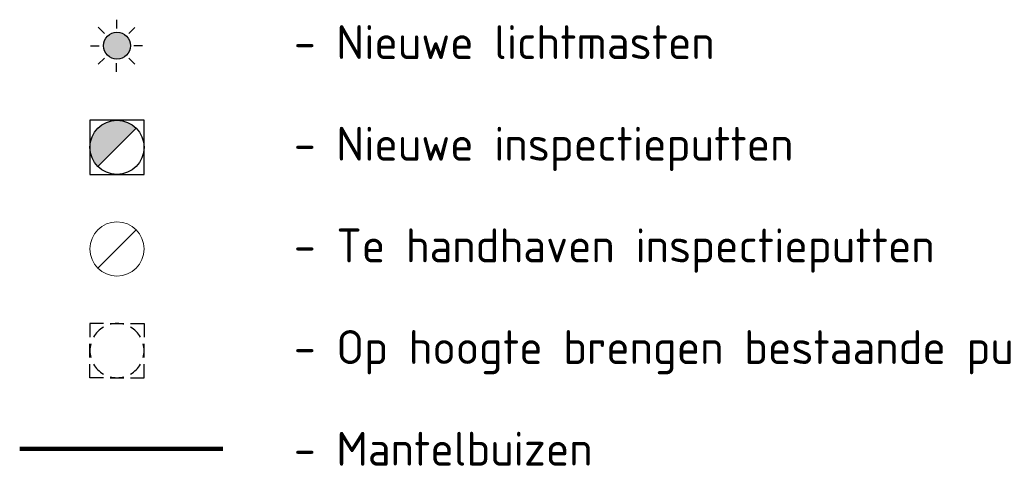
# Model space of a CAD drawing. Header units: metres. Extents: x 195696 to 514079, y 327475 to 328989.
# Tile 222 of 256: x 196417 to 196435, y 327752 to 327761. Entities that reach past the tile are written whole.
import ezdxf
from ezdxf.enums import TextEntityAlignment as Align

# ---------------------------------------------------------------- set-up
doc = ezdxf.new("R2010")
doc.units = ezdxf.units.M
for name, color, linetype, lineweight in [('B-WE-KL-ET_LS_MANTELBUIS-G', 190, 'Continuous', 100), ('B-WE-RI-GWA_RIOOLPUT_INSPECTIEPUT-S-250', 30, 'Continuous', 18), ('N-WE-OV-ARMATUUR-S-250', 7, 'Continuous', 25), ('N-WE-RI-OVERIG_RIOOLPUT-OPHOOGTEBRENGEN-S-250', 10, 'Continuous', 25), ('N-WE-RI-OVERIG_RIOOLPUT_BETON-S-250', 10, 'Continuous', 25), ('X-XX-AL-LEGENDA-T25', 7, 'Continuous', 25)]:
    doc.layers.add(name, color=color, linetype=linetype, lineweight=lineweight)
doc.styles.add('NLCS-ISO', font='NLCS-ISO.ttf')

# ---------------------------------------------------------------- blocks, each defined once
blk = doc.blocks.new('SOV-ARMATUUR_SPOT_01-SO')
h = blk.add_hatch(color=256)
edge = h.paths.add_edge_path()
edge.add_arc((0, 0), 1.00012424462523, 0, 360)
at = {"flags": 128}
for points in [[(-0.004839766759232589, 1.947991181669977), (-0.004839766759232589, 1.307911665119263)], [(-1.362653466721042, 1.385566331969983), (-0.9100489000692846, 0.9329617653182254)], [(1.352973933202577, 1.385566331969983), (0.9003693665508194, 0.9329617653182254)], [(-1.92507831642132, 0.02775263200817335), (-1.284998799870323, 0.02775263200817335)], [(1.915398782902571, 0.02775263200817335), (1.275319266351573, 0.02775263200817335)], [(-1.362653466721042, -1.330061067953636), (-0.9100489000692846, -0.8774565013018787)], [(-0.004839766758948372, -1.892485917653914), (-0.004839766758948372, -1.252406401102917)], [(1.352973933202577, -1.330061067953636), (0.9003693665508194, -0.8774565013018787)]]:
    blk.add_lwpolyline(points, dxfattribs=at)
blk.add_circle((0, 0), 1.00012424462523)
at = {"style": 'NLCS-ISO'}
blk.add_attdef('TYPE', text='', height=1.8, dxfattribs=at).set_placement((0.1052451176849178, 3.56998901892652), align=Align.MIDDLE_CENTER)
blk = doc.blocks.new('SRI-PUT_OPHOOGTEBRENGEN-SO')
for p, q in [((-0.5, 2), (0.5, 2)), ((-2, -0.4999999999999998), (-2, 0.5)), ((2, -0.4999999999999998), (2, 0.5000000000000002)), ((-0.5, -2), (0.5, -2))]:
    blk.add_line(p, q)
for points in [[(-1, 2), (-2, 2), (-2, 0.9999999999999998)], [(1, 2), (2, 2), (2, 0.9999999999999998)], [(-1, -2), (-2, -2), (-2, -0.9999999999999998)], [(1, -2), (2, -2), (2, -0.9999999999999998)]]:
    blk.add_lwpolyline(points)
for start, end in [(120, 150), (75.52248781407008, 104.4775121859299), (30, 59.99999999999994), (165.5224878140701, 194.4775121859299), (345.5224878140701, 14.47751218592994), (209.9999999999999, 239.9999999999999), (300.0000000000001, 330.0000000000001), (255.52248781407, 284.4775121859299)]:
    blk.add_arc((0, 0), 2, start, end)
blk = doc.blocks.new('B-SRI-PUT_GWA_KUNSTSTOF-SO')
blk.add_line((-1.414205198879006, -1.41422192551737), (1.414221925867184, 1.41420519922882))
blk.add_circle((8.36349408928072e-06, -8.363144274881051e-06), 2)
blk = doc.blocks.new('SRI-PUT_BETON-SO')
h = blk.add_hatch(color=256)
h.dxf.hatch_style = 1
h.paths.add_polyline_path([(1.414221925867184, 1.41420519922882, 0.6681786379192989), (-1.999991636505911, -8.363144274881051e-06, 0.198912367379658), (-1.414205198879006, -1.41422192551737)])
blk.add_line((-1.414205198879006, -1.41422192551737), (1.414221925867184, 1.41420519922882))
blk.add_lwpolyline([(-1.999991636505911, -2.000008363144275), (2.000008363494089, -2.000008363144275), (2.000008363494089, 1.999991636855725), (-1.999991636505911, 1.999991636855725)], close=True)
blk.add_circle((8.36349408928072e-06, -8.363144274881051e-06), 2)

msp = doc.modelspace()

# ---------------------------------------------------------------- linework, layer by layer
at = {"layer": 'B-WE-KL-ET_LS_MANTELBUIS-G', "flags": 128}
msp.add_lwpolyline([(196416.6495239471, 327752.7114332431), (196420.3995239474, 327752.7114332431)], dxfattribs=at)

# ---------------------------------------------------------------- block references
at = {"layer": 'B-WE-RI-GWA_RIOOLPUT_INSPECTIEPUT-S-250', "xscale": 0.25, "yscale": 0.25, "zscale": 0.25}
msp.add_blockref('B-SRI-PUT_GWA_KUNSTSTOF-SO', (196418.446013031, 327756.397159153), dxfattribs=at)
at = {"layer": 'N-WE-OV-ARMATUUR-S-250', "xscale": 0.25, "yscale": 0.25, "zscale": 0.25, "rotation": 89.99153571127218}
msp.add_blockref('SOV-ARMATUUR_SPOT_01-SO', (196418.446013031, 327760.147607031), dxfattribs=at)
at = {"layer": 'N-WE-RI-OVERIG_RIOOLPUT-OPHOOGTEBRENGEN-S-250', "xscale": 0.25, "yscale": 0.25, "zscale": 0.25}
msp.add_blockref('SRI-PUT_OPHOOGTEBRENGEN-SO', (196418.446013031, 327754.5219352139), dxfattribs=at)
at = {"layer": 'N-WE-RI-OVERIG_RIOOLPUT_BETON-S-250', "xscale": 0.25, "yscale": 0.25, "zscale": 0.25}
msp.add_blockref('SRI-PUT_BETON-SO', (196418.446013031, 327758.272383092), dxfattribs=at)

# ---------------------------------------------------------------- texts
at = {"layer": 'X-XX-AL-LEGENDA-T25', "style": 'NLCS-ISO'}
for s, p in [('- Nieuwe lichtmasten', (196421.7113028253, 327760.2123289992)), ('- Nieuwe inspectieputten', (196421.7113028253, 327758.3371050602)), ('- Te handhaven inspectieputten', (196421.7113028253, 327756.4618811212)), ('- Op hoogte brengen bestaande putranden', (196421.7113028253, 327754.5866571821)), ('- Mantelbuizen', (196421.7113028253, 327752.7114332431))]:
    msp.add_text(s, height=0.6249999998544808, dxfattribs=at).set_placement(p, align=Align.MIDDLE_LEFT)

doc.saveas('drawing.dxf')
